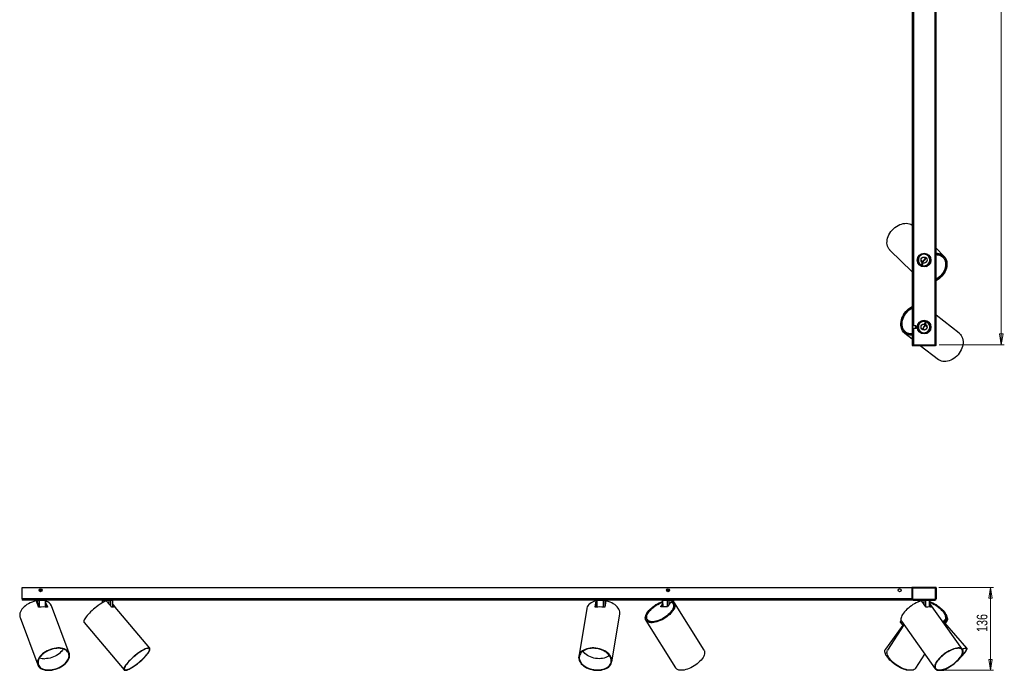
# Model space of a CAD drawing. Header units: millimetres. Extents: x 45 to 1165, y 364 to 791.
# Tile 2 of 4: x 466 to 789, y 364 to 577. Entities that reach past the tile are written whole.
import ezdxf

# ---------------------------------------------------------------- set-up
doc = ezdxf.new("R2010")
doc.units = ezdxf.units.MM
doc.header["$PDSIZE"] = -1
doc.styles.add('SLDTEXTSTYLE0', font='TXT', dxfattribs={"width": 0.75})
doc.dimstyles.new('SLDDIMSTYLE0', dxfattribs={"dimtxt": 3.5, "dimasz": 3.556, "dimexe": 0, "dimexo": 0.0625, "dimgap": 0.875, "dimtad": 1, "dimdec": 0, "dimlfac": 5, "dimrnd": 1e-09, "dimzin": 12, "dimdsep": 46, "dimtxsty": 'SLDTEXTSTYLE0', "dimblk1": 'CLOSED', "dimblk2": 'CLOSED', "dimsah": 1, "dimcen": 0.09, "dimadec": 0, "dimazin": 3, "dimtfac": 1, "dimtofl": 0, "dimtmove": 0, "dimatfit": 3, "dimldrblk": 'CLOSED', "dimfxl": 0, "dimfrac": 2, "dimtolj": 1, "dimtzin": 12, "dimarcsym": 0})
doc.dimstyles.new('SLDDIMSTYLE2', dxfattribs={"dimtxt": 3.5, "dimasz": 3.556, "dimexe": 0, "dimexo": 0.0625, "dimgap": 0.875, "dimtad": 1, "dimdec": 0, "dimlfac": 5, "dimrnd": 1e-09, "dimzin": 12, "dimdsep": 46, "dimtxsty": 'SLDTEXTSTYLE0', "dimblk1": 'CLOSED', "dimblk2": 'CLOSED', "dimsah": 1, "dimcen": 0.09, "dimadec": 0, "dimazin": 3, "dimtfac": 1, "dimtdec": 0, "dimtofl": 0, "dimtmove": 0, "dimatfit": 3, "dimldrblk": 'CLOSED', "dimfxl": 0, "dimfrac": 2, "dimtolj": 1, "dimtzin": 12, "dimarcsym": 0})

# ---------------------------------------------------------------- blocks, each defined once
blk = doc.blocks.new('_Closed')
at = {"color": 0, "linetype": 'ByBlock', "lineweight": -2}
for p, q in [((-1, 0.166667), (0, 0)), ((-1, 0.166667), (-1, -0.166667)), ((0, 0), (-1, -0.166667)), ((0, 0), (-1, 0))]:
    blk.add_line(p, q, dxfattribs=at)
blk = doc.blocks.new('_D')
at = {"color": 7, "linetype": 'Continuous', "lineweight": 0}
for p, q in [((768.04, 390.78), (785.96, 390.78)), ((784.96, 363.62), (784.96, 390.78)), ((768.62, 363.62), (785.96, 363.62))]:
    blk.add_line(p, q, dxfattribs=at)
at = {"color": 7, "linetype": 'Continuous', "lineweight": 18, "xscale": 3.556, "yscale": 3.556}
for p, rotation in [((784.96, 390.78), 90.0000000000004), ((784.96, 363.62), 270.0000000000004)]:
    blk.add_blockref('_Closed', p, dxfattribs=dict(at, rotation=rotation))
at = {"color": 7, "linetype": 'Continuous', "lineweight": 18, "insert": (780.44, 376.2), "char_height": 3.5, "attachment_point": 1, "rotation": 90, "style": 'SLDTEXTSTYLE0'}
blk.add_mtext('136', dxfattribs=at)
blk = doc.blocks.new('_D_3')
at = {"color": 7, "linetype": 'Continuous', "lineweight": 0}
for p, q in [((768.04, 770.23), (789.49, 770.23)), ((788.49, 770.23), (788.49, 470.48)), ((768.07, 470.48), (789.49, 470.48))]:
    blk.add_line(p, q, dxfattribs=at)
at = {"color": 7, "linetype": 'Continuous', "lineweight": 18, "xscale": 3.556, "yscale": 3.556}
for p, rotation in [((788.49, 770.23, 9.65), 90.0000000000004), ((788.49, 470.48, 9.65), 270.0000000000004)]:
    blk.add_blockref('_Closed', p, dxfattribs=dict(at, rotation=rotation))
at = {"color": 7, "linetype": 'Continuous', "lineweight": 18, "insert": (783.98, 613.67), "char_height": 3.5, "attachment_point": 1, "rotation": 90, "style": 'SLDTEXTSTYLE0'}
blk.add_mtext('1499', dxfattribs=at)

msp = doc.modelspace()

# ---------------------------------------------------------------- linework, layer by layer
at = {"color": 8, "linetype": 'Continuous', "lineweight": 25}
for p, q in [((766.68, 769.83), (766.68, 470.48)), ((759.63, 681.88), (759.63, 476.68)), ((759.63, 475.88), (759.63, 470.48)), ((471.36, 386.48), (471.36, 386.31)), ((472.3, 384.87), (472.29, 386.48)), ((472.69, 386.48), (472.7, 384.27)), ((474.72, 384.36), (474.75, 386.48)), ((493.57, 386.48), (493.57, 385.85)), ((495.68, 385.24), (495.68, 386.48)), ((496.07, 386.48), (496.06, 384.79)), ((496.84, 384.34), (496.86, 386.48)), ((655.51, 386.2), (655.5, 386.24)), ((655.75, 386.48), (655.77, 384.34)), ((657.96, 384.3), (657.97, 386.48)), ((658.32, 386.48), (658.31, 384.33)), ((658.74, 386.34), (658.74, 386.48)), ((677.32, 386.48), (677.35, 384.48)), ((678.95, 384.62), (678.95, 386.48)), ((679.37, 386.48), (679.37, 385.17)), ((680.94, 386.08), (680.94, 386.48)), ((759.23, 387.07), (759.13, 387.07)), ((761.39, 386.48), (761.39, 386.1)), ((763.17, 385.16), (763.17, 386.48)), ((763.59, 386.48), (763.59, 384.57)), ((764.95, 384.4), (764.98, 386.48)), ((475.34, 384.28), (475.39, 384.39)), ((497.49, 384.36), (497.52, 384.39)), ((655.19, 384.39), (655.21, 384.32)), ((676.76, 384.48), (676.76, 384.48)), ((765.61, 384.31), (765.68, 384.39))]:
    msp.add_line(p, q, dxfattribs=at)
at = {"color": 7, "linetype": 'Continuous', "lineweight": 25}
for p, q in [((766.92, 470.28), (766.92, 770.19)), ((767.08, 470.28), (767.08, 770.19)), ((759.23, 762.28), (759.23, 470.28)), ((759.39, 762.28), (759.39, 470.28)), ((751.96, 501.55), (759.23, 494.43)), ((769.69, 499.57), (767.08, 502.13)), ((760.96, 498.19), (760.91, 498.24)), ((761.05, 499.07), (761.17, 499.23)), ((762.16, 500.24), (762.32, 500.36)), ((762.58, 497.86), (762.29, 498.14)), ((763.15, 500.53), (763.2, 500.48)), ((763.27, 499.14), (763.56, 498.86)), ((764.71, 499.84), (764.75, 499.86)), ((764.82, 499.72), (764.86, 499.74)), ((764.96, 499.53), (765.01, 499.55)), ((765.32, 497.9), (765.37, 497.86)), ((765.36, 498.22), (765.4, 498.17)), ((768.93, 499.89), (768.76, 499.72)), ((769.34, 499.21), (769.15, 499.4)), ((769.22, 499.33), (769.43, 499.54)), ((761.6, 496.65), (761.63, 496.7)), ((761.72, 496.54), (761.75, 496.59)), ((761.91, 496.4), (761.94, 496.45)), ((762.54, 497.44), (762.17, 496.65)), ((762.53, 496.48), (762.9, 497.27)), ((762.9, 497.27), (762.54, 497.44)), ((763.3, 496.03), (763.25, 496.08)), ((763.62, 496.07), (763.57, 496.12)), ((763.84, 496.18), (763.76, 496.11)), ((763.89, 496.2), (763.82, 496.13)), ((765.32, 497.66), (765.24, 497.58)), ((765.33, 497.71), (765.26, 497.64)), ((762.19, 478.25), (762.26, 478.34)), ((762.24, 478.28), (762.31, 478.36)), ((762.45, 478.41), (762.5, 478.38)), ((762.76, 478.49), (762.81, 478.45)), ((774.65, 474.29), (767.08, 480.19)), ((760.43, 476.68), (759.39, 476.68)), ((759.39, 475.88), (760.43, 475.88)), ((760.83, 476.28), (760.43, 476.68)), ((760.43, 476.67), (760.43, 476.68)), ((760.43, 475.88), (760.43, 476.67)), ((760.43, 475.88), (760.83, 476.28)), ((760.96, 476.4), (760.91, 476.44)), ((760.96, 476.08), (760.91, 476.12)), ((760.93, 476.59), (760.99, 476.67)), ((760.94, 476.64), (761, 476.73)), ((763.14, 475.4), (762.82, 475.65)), ((763.57, 478.13), (763.29, 477.31)), ((763.29, 477.31), (763.67, 477.18)), ((763.67, 477.18), (763.95, 478)), ((763.68, 476.75), (764, 476.51)), ((764.18, 478.28), (764.16, 478.23)), ((764.38, 478.16), (764.37, 478.11)), ((764.51, 478.07), (764.5, 478.02)), ((765.34, 475.72), (765.23, 475.55)), ((765.33, 476.61), (765.39, 476.57)), ((756.81, 474.25), (759.23, 472.37)), ((757.25, 474.54), (757.07, 474.31)), ((757.12, 474.64), (757.33, 474.48)), ((757.6, 474.02), (757.75, 474.21)), ((761.5, 474.82), (761.46, 474.8)), ((761.67, 474.65), (761.63, 474.63)), ((761.79, 474.55), (761.75, 474.52)), ((763.42, 474.04), (763.36, 474.09)), ((764.36, 474.44), (764.23, 474.3)), ((759.23, 470.28), (759.39, 470.28)), ((759.39, 470.48), (766.92, 470.48)), ((759.39, 470.28), (766.92, 470.28)), ((761.91, 470.28), (767.89, 465.61)), ((767.08, 470.28), (766.92, 470.28)), ((467.13, 390.78), (759.13, 390.78)), ((467.13, 387.07), (467.13, 390.78)), ((473.04, 390.1), (472.9, 389.92)), ((472.98, 389.7), (472.9, 389.92)), ((472.98, 389.7), (473.21, 389.67)), ((473.04, 390.1), (473.27, 390.06)), ((473.21, 389.67), (473.36, 389.85)), ((473.27, 390.06), (473.36, 389.85)), ((679.04, 390.1), (678.9, 389.92)), ((678.98, 389.7), (678.9, 389.92)), ((678.98, 389.7), (679.21, 389.67)), ((679.04, 390.1), (679.27, 390.06)), ((679.21, 389.67), (679.36, 389.85)), ((679.27, 390.06), (679.36, 389.85)), ((759.13, 390.78), (759.13, 387.07)), ((759.23, 390.78), (759.13, 390.78)), ((759.23, 390.78), (759.39, 390.78)), ((759.23, 390.78), (759.23, 387.07)), ((759.39, 390.78), (759.39, 387.07)), ((766.92, 390.78), (759.39, 390.78)), ((759.39, 390.67), (767.07, 390.67)), ((759.39, 387.03), (759.39, 390.67)), ((766.92, 387.07), (766.92, 390.78)), ((767.08, 390.78), (766.92, 390.78)), ((767.07, 390.67), (767.07, 387.03)), ((767.08, 387.07), (767.08, 390.78)), ((467.13, 387.07), (467.13, 386.67)), ((759.13, 387.07), (467.13, 387.07)), ((759.63, 386.67), (467.13, 386.67)), ((471.33, 386.48), (471.33, 386.3)), ((472.29, 386.48), (471.36, 386.48)), ((472.48, 384.39), (471.79, 386.24)), ((474.75, 386.48), (472.69, 386.48)), ((474.9, 384.34), (474.92, 386.48)), ((474.91, 385.67), (475.39, 384.39)), ((474.91, 385.37), (475.32, 384.27)), ((482.55, 369.19), (476.72, 384.79)), ((493.37, 386.48), (493.38, 385.74)), ((495.68, 386.48), (493.57, 386.48)), ((496.4, 384.39), (494.83, 386.24)), ((496.86, 386.48), (496.07, 386.48)), ((496.86, 384.34), (496.88, 386.48)), ((496.86, 384.85), (497.25, 384.4)), ((496.87, 385.16), (497.52, 384.39)), ((655.19, 384.39), (655.5, 386.24)), ((655.23, 384.3), (655.51, 386)), ((655.52, 385.74), (655.47, 385.72)), ((655.51, 386.24), (655.5, 386.28)), ((655.51, 386.48), (655.53, 384.31)), ((657.97, 386.48), (655.75, 386.48)), ((658.74, 386.48), (658.32, 386.48)), ((658.65, 386.24), (658.34, 384.39)), ((658.75, 386.34), (658.75, 386.48)), ((676.73, 384.54), (677.25, 385.22)), ((677.09, 384.48), (677.25, 384.69)), ((677.23, 386.48), (677.25, 384.48)), ((678.95, 386.48), (677.32, 386.48)), ((680.06, 386.06), (678.89, 384.54)), ((680.94, 386.48), (679.37, 386.48)), ((680.45, 386.35), (680.34, 386.21)), ((680.62, 385.71), (680.37, 386.1)), ((680.49, 386.35), (680.39, 386.21)), ((680.95, 385.22), (680.76, 385.52)), ((681.02, 386), (681.02, 386.48)), ((681.21, 384.76), (681.05, 385.01)), ((690.93, 370.18), (681.19, 385.78)), ((759.13, 387.07), (759.13, 387.07)), ((759.24, 386.99), (759.13, 387.07)), ((759.23, 387.07), (759.39, 387.07)), ((766.87, 386.83), (759.59, 386.83)), ((759.63, 386.67), (759.63, 386.83)), ((759.63, 386.83), (766.68, 386.83)), ((759.63, 386.67), (766.68, 386.67)), ((761.26, 386.48), (761.26, 386.05)), ((761.27, 386.48), (761.28, 386.05)), ((763.17, 386.48), (761.39, 386.48)), ((763.72, 384.39), (762.4, 386.24)), ((764.98, 386.48), (763.59, 386.48)), ((765.02, 384.4), (765.04, 386.48)), ((765.02, 385), (765.49, 384.34)), ((775.76, 370.45), (765.03, 385.55)), ((765.03, 385.31), (765.68, 384.39)), ((765.04, 385.54), (765.05, 386.48)), ((766.68, 386.67), (766.68, 386.83)), ((767.08, 387.07), (766.92, 387.07)), ((767.04, 386.84), (767.01, 386.84)), ((767.04, 386.88), (767.04, 386.84)), ((508.97, 370.81), (497.62, 384.28)), ((652.4, 383.78), (649.8, 368.17)), ((660.65, 366.36), (663.25, 381.97)), ((676.73, 384.54), (676.76, 384.48)), ((678.77, 384.48), (676.75, 384.48)), ((466.42, 380.95), (472.24, 365.34)), ((487.4, 379.33), (500.56, 363.72)), ((671.85, 379.96), (681.6, 364.35)), ((672.28, 380.22), (672.46, 379.93)), ((756.15, 378.38), (750.45, 370.48)), ((756.52, 378.54), (751.18, 370.24)), ((755.38, 379.27), (756.3, 378.21)), ((755.71, 379.69), (766.79, 364.08)), ((769.79, 378.85), (770.47, 379.9)), ((769.86, 379.87), (770.05, 380.17)), ((777.22, 370.87), (770.01, 379.19)), ((770.16, 379.01), (770.63, 379.65)), ((760.43, 364.29), (763.38, 368.88)), ((768.89, 363.68), (768.9, 363.66)), ((769.14, 363.74), (769.27, 363.72))]:
    msp.add_line(p, q, dxfattribs=at)
at = {"color": 7, "linetype": 'Continuous', "lineweight": 25, "flags": 128}
for points in [[(751.96, 501.55), (751.87, 501.64), (751.58, 502), (751.34, 502.41), (751.16, 502.86), (751.04, 503.34), (750.98, 503.86), (750.99, 504.39), (751.05, 504.93), (751.18, 505.49), (751.37, 506.04), (751.62, 506.59), (751.92, 507.12), (752.28, 507.63), (752.67, 508.11), (753.11, 508.56), (753.59, 508.97), (754.09, 509.33), (754.62, 509.65), (755.16, 509.9), (755.71, 510.11), (756.26, 510.25), (756.81, 510.32), (757.34, 510.34), (757.85, 510.29), (758.34, 510.18), (758.79, 510.01), (759.2, 509.78), (759.23, 509.76)], [(762.29, 498.14), (762.22, 498.19), (762.16, 498.19)], [(762.53, 497.49), (762.6, 497.58), (762.63, 497.69), (762.62, 497.78), (762.58, 497.86), (762.5, 497.9), (762.41, 497.91), (762.3, 497.87), (762.26, 497.84)], [(762.63, 497.74), (762.94, 497.95), (763.23, 498.21)], [(763.22, 499.27), (763.23, 499.22), (763.27, 499.14)], [(763.23, 498.21), (763.48, 498.5), (763.68, 498.81)], [(767.08, 500.5), (767.6, 500.49), (768.1, 500.41), (768.58, 500.27), (769.01, 500.07), (769.41, 499.81), (769.76, 499.5), (770.06, 499.14), (770.3, 498.73), (770.48, 498.28), (770.61, 497.8), (770.67, 497.28), (770.66, 496.75), (770.6, 496.2), (770.47, 495.65), (770.28, 495.09), (770.03, 494.54), (769.73, 494.01), (769.38, 493.5), (768.98, 493.01), (768.53, 492.56), (768.06, 492.15), (767.55, 491.79), (767.08, 491.51)], [(767.08, 500.32), (767.13, 500.33), (767.64, 500.3), (768.13, 500.21), (768.58, 500.06), (769, 499.85), (769.38, 499.59), (769.71, 499.27), (769.98, 498.9), (770.2, 498.48), (770.36, 498.03), (770.46, 497.55), (770.5, 497.04), (770.47, 496.51), (770.38, 495.97), (770.23, 495.42), (770.02, 494.88), (769.75, 494.35), (769.43, 493.83), (769.07, 493.34), (768.65, 492.89), (768.2, 492.47), (767.72, 492.09), (767.21, 491.76), (767.08, 491.68)], [(767.08, 500.06), (767.47, 500.04), (767.95, 499.97), (768.4, 499.82), (768.81, 499.62), (769.18, 499.36), (769.5, 499.05), (769.77, 498.68), (769.97, 498.27), (770.12, 497.83), (770.21, 497.35), (770.23, 496.85), (770.19, 496.33), (770.09, 495.79), (769.92, 495.26), (769.7, 494.73), (769.41, 494.22), (769.08, 493.73), (768.7, 493.26), (768.28, 492.83), (767.82, 492.44), (767.33, 492.1), (767.08, 491.95)], [(759.23, 473.59), (758.99, 473.58), (758.48, 473.6), (758, 473.68), (757.54, 473.83), (757.12, 474.04), (756.73, 474.31), (756.4, 474.64), (756.11, 475.02), (755.88, 475.44), (755.7, 475.91), (755.58, 476.41), (755.52, 476.94), (755.53, 477.49), (755.59, 478.06), (755.72, 478.63), (755.9, 479.21), (756.14, 479.77), (756.44, 480.32), (756.78, 480.85), (757.17, 481.35), (757.59, 481.81), (758.05, 482.22), (758.54, 482.6), (759.05, 482.91), (759.23, 483.01)], [(759.23, 473.77), (758.93, 473.76), (758.44, 473.79), (757.97, 473.89), (757.53, 474.05), (757.12, 474.27), (756.76, 474.55), (756.44, 474.89), (756.18, 475.27), (755.97, 475.7), (755.82, 476.17), (755.72, 476.68), (755.69, 477.21), (755.72, 477.75), (755.8, 478.31), (755.95, 478.87), (756.16, 479.43), (756.42, 479.98), (756.73, 480.51), (757.08, 481.01), (757.48, 481.48), (757.92, 481.91), (758.39, 482.29), (758.88, 482.63), (759.23, 482.83)], [(759.23, 474.04), (759.07, 474.03), (758.58, 474.06), (758.12, 474.15), (757.69, 474.3), (757.29, 474.52), (756.94, 474.79), (756.64, 475.12), (756.38, 475.51), (756.18, 475.93), (756.04, 476.4), (755.96, 476.9), (755.94, 477.42), (755.99, 477.96), (756.09, 478.51), (756.26, 479.05), (756.48, 479.6), (756.75, 480.12), (757.08, 480.63), (757.45, 481.11), (757.86, 481.55), (758.31, 481.94), (758.78, 482.29), (759.23, 482.56)], [(763.08, 476.34), (762.86, 476.02), (762.7, 475.69)], [(763.62, 476.87), (763.33, 476.63), (763.08, 476.34)], [(763.21, 475.28), (763.19, 475.33), (763.14, 475.4)], [(763.69, 477.12), (763.63, 477.03), (763.61, 476.92), (763.63, 476.82), (763.68, 476.75), (763.76, 476.72), (763.86, 476.73), (763.96, 476.77), (764, 476.81)], [(764, 476.51), (764.08, 476.47), (764.14, 476.47)], [(774.65, 474.29), (774.74, 474.21), (775.08, 473.89), (775.36, 473.51), (775.59, 473.08), (775.77, 472.61), (775.88, 472.11), (775.94, 471.58), (775.93, 471.03), (775.87, 470.47), (775.74, 469.9), (775.56, 469.32), (775.32, 468.76), (775.03, 468.21), (774.68, 467.69), (774.3, 467.19), (773.87, 466.73), (773.41, 466.32), (772.93, 465.95), (772.42, 465.63), (771.89, 465.37), (771.36, 465.17), (770.83, 465.03), (770.3, 464.95), (769.79, 464.94), (769.29, 465), (768.82, 465.12), (768.39, 465.3), (767.99, 465.54), (767.89, 465.61)], [(471.53, 386.35), (470.93, 386.19), (470.33, 385.98), (469.75, 385.74), (469.2, 385.46), (468.67, 385.14), (468.19, 384.79), (467.74, 384.42), (467.35, 384.03), (467.02, 383.62), (466.74, 383.21), (466.52, 382.79), (466.38, 382.37), (466.3, 381.95), (466.29, 381.55), (466.35, 381.17), (466.42, 380.95)], [(472.77, 386.67), (472.76, 386.67), (472.74, 386.66), (472.73, 386.64), (472.72, 386.62), (472.71, 386.59), (472.7, 386.55), (472.69, 386.51), (472.69, 386.48)], [(474.83, 386.67), (474.81, 386.67), (474.8, 386.66), (474.79, 386.64), (474.77, 386.62), (474.76, 386.59), (474.75, 386.55), (474.75, 386.51), (474.75, 386.48)], [(494.59, 386.35), (494.22, 386.19), (493.81, 385.98), (493.38, 385.74), (492.92, 385.46), (492.44, 385.14), (491.96, 384.79), (491.47, 384.42), (490.98, 384.03), (490.5, 383.62), (490.03, 383.21), (489.58, 382.79), (489.17, 382.37), (488.78, 381.95), (488.43, 381.55), (488.12, 381.17), (487.86, 380.8), (487.64, 380.47), (487.48, 380.17), (487.38, 379.9), (487.32, 379.67), (487.33, 379.48), (487.39, 379.34), (487.4, 379.33)], [(493.57, 386.48), (493.57, 386.51), (493.56, 386.55), (493.56, 386.59), (493.55, 386.62), (493.54, 386.64), (493.52, 386.66), (493.51, 386.67), (493.5, 386.67)], [(495.68, 386.48), (495.68, 386.51), (495.68, 386.55), (495.67, 386.59), (495.66, 386.62), (495.65, 386.64), (495.64, 386.66), (495.63, 386.67), (495.61, 386.67)], [(655.34, 386.35), (654.8, 386.19), (654.3, 385.98), (653.85, 385.74), (653.45, 385.46), (653.1, 385.14), (652.82, 384.79), (652.6, 384.42), (652.45, 384.03), (652.4, 383.78)], [(663.25, 381.97), (663.28, 382.37), (663.24, 382.79), (663.14, 383.21), (662.96, 383.62), (662.71, 384.03), (662.41, 384.42), (662.04, 384.79), (661.61, 385.14), (661.14, 385.46), (660.62, 385.74), (660.07, 385.98), (659.48, 386.19), (658.88, 386.35)], [(680.49, 386.35), (680.79, 386.19), (681.03, 385.98), (681.21, 385.74), (681.33, 385.46), (681.39, 385.14), (681.38, 384.79), (681.31, 384.42), (681.18, 384.03), (680.98, 383.62), (680.73, 383.21), (680.42, 382.79), (680.06, 382.37), (679.65, 381.95), (679.2, 381.55), (678.72, 381.17), (678.21, 380.8), (677.68, 380.47), (677.13, 380.17), (676.57, 379.9), (676.01, 379.67), (675.46, 379.48), (674.92, 379.34), (674.41, 379.25), (673.92, 379.2), (673.47, 379.2), (673.05, 379.25), (672.68, 379.34), (672.36, 379.48), (672.1, 379.67), (671.9, 379.9), (671.75, 380.17), (671.67, 380.47), (671.65, 380.8), (671.69, 381.17), (671.8, 381.55), (671.97, 381.95), (672.2, 382.37), (672.49, 382.79), (672.83, 383.21), (673.22, 383.62), (673.65, 384.03), (674.12, 384.42), (674.62, 384.79), (675.15, 385.14), (675.69, 385.46), (676.24, 385.74), (676.8, 385.98), (677.23, 386.15)], [(680.39, 386.21), (680.67, 386.04), (680.9, 385.84), (681.06, 385.59), (681.17, 385.31), (681.21, 385), (681.19, 384.65), (681.11, 384.28), (680.97, 383.89), (680.76, 383.49), (680.5, 383.08), (680.18, 382.67), (679.81, 382.26), (679.4, 381.86), (678.95, 381.47), (678.47, 381.1), (677.96, 380.76), (677.43, 380.44), (676.89, 380.16), (676.34, 379.91), (675.8, 379.7), (675.26, 379.54), (674.75, 379.42), (674.25, 379.35), (673.79, 379.33), (673.37, 379.35), (672.98, 379.42), (672.65, 379.54), (672.37, 379.7), (672.14, 379.91), (671.97, 380.16), (671.87, 380.44), (671.83, 380.76), (671.85, 381.1), (671.93, 381.47), (672.08, 381.86), (672.29, 382.26), (672.55, 382.67), (672.87, 383.08), (673.24, 383.49), (673.65, 383.89), (674.1, 384.28), (674.59, 384.65), (675.1, 385), (675.63, 385.31), (676.17, 385.59), (676.71, 385.84), (677.24, 386.04)], [(680.06, 386.06), (680.35, 385.92), (680.59, 385.73), (680.77, 385.5), (680.89, 385.23), (680.95, 384.93), (680.94, 384.6), (680.86, 384.24), (680.73, 383.86), (680.53, 383.47), (680.27, 383.07), (679.96, 382.67), (679.6, 382.26), (679.19, 381.87), (678.75, 381.5), (678.27, 381.14), (677.77, 380.81), (677.24, 380.5), (676.71, 380.24), (676.18, 380.01), (675.65, 379.82), (675.13, 379.68), (674.64, 379.58), (674.17, 379.53), (673.73, 379.53), (673.34, 379.58), (672.99, 379.68), (672.69, 379.82), (672.45, 380.01), (672.27, 380.24), (672.15, 380.5), (672.1, 380.81), (672.1, 381.14), (672.18, 381.5), (672.31, 381.87), (672.51, 382.26), (672.76, 382.67), (673.07, 383.07), (673.43, 383.47), (673.84, 383.86), (674.28, 384.24), (674.76, 384.6), (675.26, 384.93), (675.78, 385.23), (676.32, 385.5), (676.85, 385.73), (677.24, 385.87)], [(762.13, 386.35), (761.63, 386.19), (761.11, 385.98), (760.58, 385.74), (760.05, 385.46), (759.51, 385.14), (758.99, 384.79), (758.48, 384.42), (758, 384.03), (757.54, 383.62), (757.12, 383.21), (756.73, 382.79), (756.4, 382.37), (756.11, 381.95), (755.88, 381.55), (755.7, 381.17), (755.58, 380.8), (755.52, 380.47), (755.53, 380.17), (755.59, 379.9), (755.71, 379.69)], [(761.39, 386.48), (761.38, 386.51), (761.38, 386.55), (761.36, 386.59), (761.35, 386.62), (761.33, 386.64), (761.31, 386.66), (761.29, 386.67), (761.26, 386.67)], [(763.17, 386.48), (763.17, 386.51), (763.16, 386.55), (763.15, 386.59), (763.13, 386.62), (763.11, 386.64), (763.09, 386.66), (763.07, 386.67), (763.05, 386.67)], [(765.05, 386.13), (765.43, 385.98), (765.98, 385.74), (766.53, 385.46), (767.07, 385.14), (767.6, 384.79), (768.1, 384.42), (768.58, 384.03), (769.01, 383.62), (769.41, 383.21), (769.76, 382.79), (770.06, 382.37), (770.3, 381.95), (770.48, 381.55), (770.61, 381.17), (770.67, 380.8), (770.66, 380.47), (770.6, 380.17), (770.47, 379.9), (770.28, 379.67), (770.03, 379.48), (769.73, 379.34), (769.49, 379.27)], [(765.05, 386.02), (765.52, 385.84), (766.06, 385.59), (766.6, 385.31), (767.13, 385), (767.64, 384.65), (768.13, 384.28), (768.58, 383.89), (769, 383.49), (769.38, 383.08), (769.71, 382.67), (769.98, 382.26), (770.2, 381.86), (770.36, 381.47), (770.46, 381.1), (770.5, 380.76), (770.47, 380.44), (770.38, 380.16), (770.23, 379.91), (770.02, 379.7), (769.75, 379.54), (769.43, 379.42), (769.39, 379.41)], [(765.05, 385.86), (765.39, 385.73), (765.92, 385.5), (766.45, 385.23), (766.97, 384.93), (767.47, 384.6), (767.95, 384.24), (768.4, 383.86), (768.81, 383.47), (769.18, 383.07), (769.5, 382.67), (769.77, 382.26), (769.97, 381.87), (770.12, 381.5), (770.21, 381.14), (770.23, 380.81), (770.19, 380.5), (770.09, 380.24), (769.92, 380.01), (769.7, 379.82), (769.41, 379.68), (769.24, 379.62)], [(497.62, 384.28), (497.55, 384.33), (497.47, 384.37), (497.37, 384.39), (497.25, 384.4), (497.12, 384.39), (496.97, 384.37), (496.81, 384.33), (496.63, 384.28)], [(676.75, 384.48), (676.73, 384.48), (676.72, 384.48), (676.72, 384.49), (676.71, 384.5), (676.71, 384.51), (676.71, 384.52), (676.72, 384.53), (676.73, 384.54)], [(755.55, 380.03), (755.48, 379.9), (755.38, 379.67), (755.33, 379.48), (755.34, 379.34), (755.38, 379.27)], [(770.61, 381.15), (770.73, 380.8), (770.8, 380.47), (770.81, 380.17), (770.75, 379.9), (770.64, 379.67), (770.47, 379.48), (770.24, 379.34), (770.07, 379.27)], [(475.7, 363.59), (476.28, 363.61), (476.88, 363.68), (477.48, 363.8), (478.08, 363.96), (478.67, 364.17), (479.25, 364.42), (479.8, 364.7), (480.32, 365.02), (480.8, 365.37), (481.24, 365.74), (481.63, 366.13), (481.96, 366.54), (482.24, 366.95), (482.44, 367.37), (482.59, 367.79), (482.66, 368.2), (482.67, 368.6), (482.61, 368.98), (482.48, 369.34), (482.29, 369.68), (482.03, 369.98), (481.71, 370.24), (481.33, 370.47), (480.9, 370.66), (480.43, 370.8), (479.92, 370.89), (479.37, 370.94), (478.8, 370.94), (478.21, 370.89), (477.61, 370.8), (477.01, 370.66), (476.41, 370.47), (475.82, 370.24), (475.26, 369.98), (474.72, 369.68), (474.22, 369.34), (473.76, 368.98), (473.34, 368.6), (472.98, 368.2), (472.68, 367.79), (472.44, 367.37), (472.26, 366.95), (472.15, 366.54), (472.11, 366.13), (472.14, 365.74), (472.23, 365.37), (472.39, 365.02), (472.62, 364.7), (472.91, 364.42), (473.26, 364.17), (473.66, 363.96), (474.12, 363.8), (474.61, 363.68), (475.14, 363.61), (475.7, 363.59)], [(475.76, 363.72), (476.33, 363.74), (476.92, 363.82), (477.51, 363.93), (478.1, 364.1), (478.68, 364.3), (479.24, 364.55), (479.78, 364.83), (480.29, 365.15), (480.75, 365.49), (481.18, 365.86), (481.55, 366.25), (481.86, 366.65), (482.11, 367.06), (482.3, 367.47), (482.43, 367.88), (482.48, 368.28), (482.47, 368.67), (482.39, 369.04), (482.24, 369.38), (482.02, 369.7), (481.74, 369.98), (481.41, 370.23), (481.02, 370.44), (480.58, 370.6), (480.09, 370.72), (479.57, 370.79), (479.03, 370.81), (478.45, 370.79), (477.87, 370.72), (477.28, 370.6), (476.69, 370.44), (476.11, 370.23), (475.54, 369.98), (475.01, 369.7), (474.5, 369.38), (474.03, 369.04), (473.61, 368.67), (473.24, 368.28), (472.93, 367.88), (472.67, 367.47), (472.48, 367.06), (472.36, 366.65), (472.3, 366.25), (472.32, 365.86), (472.4, 365.49), (472.55, 365.15), (472.76, 364.83), (473.04, 364.55), (473.38, 364.3), (473.77, 364.1), (474.21, 363.93), (474.69, 363.82), (475.21, 363.74), (475.76, 363.72)], [(480.57, 370.6), (480.37, 370.25), (480.08, 369.86), (479.73, 369.49), (479.34, 369.13), (478.89, 368.79), (478.41, 368.49), (477.9, 368.21), (477.36, 367.97), (476.8, 367.77), (476.24, 367.61), (475.67, 367.49), (475.1, 367.42), (474.55, 367.4)], [(500.94, 363.59), (501.18, 363.61), (501.47, 363.68), (501.81, 363.8), (502.18, 363.96), (502.59, 364.17), (503.02, 364.42), (503.48, 364.7), (503.96, 365.02), (504.44, 365.37), (504.93, 365.74), (505.42, 366.13), (505.9, 366.54), (506.36, 366.95), (506.8, 367.37), (507.22, 367.79), (507.6, 368.2), (507.95, 368.6), (508.26, 368.98), (508.52, 369.34), (508.73, 369.68), (508.89, 369.98), (508.99, 370.24), (509.04, 370.47), (509.04, 370.66), (508.98, 370.8), (508.86, 370.89), (508.69, 370.94), (508.47, 370.94), (508.2, 370.89), (507.89, 370.8), (507.53, 370.66), (507.14, 370.47), (506.72, 370.24), (506.27, 369.98), (505.81, 369.68), (505.33, 369.34), (504.84, 368.98), (504.35, 368.6), (503.87, 368.2), (503.39, 367.79), (502.94, 367.37), (502.51, 366.95), (502.11, 366.54), (501.74, 366.13), (501.41, 365.74), (501.13, 365.37), (500.89, 365.02), (500.71, 364.7), (500.58, 364.42), (500.5, 364.17), (500.48, 363.96), (500.51, 363.8), (500.6, 363.68), (500.74, 363.61), (500.94, 363.59)], [(501.08, 363.72), (501.32, 363.74), (501.6, 363.82), (501.93, 363.93), (502.3, 364.1), (502.71, 364.3), (503.14, 364.55), (503.59, 364.83), (504.05, 365.15), (504.53, 365.49), (505.01, 365.86), (505.49, 366.25), (505.96, 366.65), (506.41, 367.06), (506.84, 367.47), (507.24, 367.88), (507.6, 368.28), (507.93, 368.67), (508.22, 369.04), (508.46, 369.38), (508.65, 369.7), (508.78, 369.98), (508.87, 370.23), (508.89, 370.44), (508.86, 370.6), (508.78, 370.72), (508.64, 370.79), (508.45, 370.81), (508.21, 370.79), (507.92, 370.72), (507.59, 370.6), (507.22, 370.44), (506.82, 370.23), (506.39, 369.98), (505.94, 369.7), (505.47, 369.38), (504.99, 369.04), (504.51, 368.67), (504.04, 368.28), (503.57, 367.88), (503.12, 367.47), (502.69, 367.06), (502.29, 366.65), (501.92, 366.25), (501.59, 365.86), (501.31, 365.49), (501.07, 365.15), (500.88, 364.83), (500.74, 364.55), (500.66, 364.3), (500.63, 364.1), (500.66, 363.93), (500.74, 363.82), (500.88, 363.74), (501.08, 363.72)], [(655.98, 363.59), (656.59, 363.61), (657.18, 363.68), (657.75, 363.8), (658.29, 363.96), (658.78, 364.17), (659.23, 364.42), (659.63, 364.7), (659.97, 365.02), (660.24, 365.37), (660.45, 365.74), (660.6, 366.13), (660.67, 366.54), (660.67, 366.95), (660.61, 367.37), (660.47, 367.79), (660.26, 368.2), (659.99, 368.6), (659.65, 368.98), (659.26, 369.34), (658.81, 369.68), (658.32, 369.98), (657.79, 370.24), (657.22, 370.47), (656.63, 370.66), (656.02, 370.8), (655.4, 370.89), (654.78, 370.94), (654.16, 370.94), (653.56, 370.89), (652.98, 370.8), (652.42, 370.66), (651.91, 370.47), (651.44, 370.24), (651.01, 369.98), (650.64, 369.68), (650.34, 369.34), (650.09, 368.98), (649.91, 368.6), (649.8, 368.2), (649.77, 367.79), (649.8, 367.37), (649.9, 366.95), (650.08, 366.54), (650.32, 366.13), (650.62, 365.74), (650.99, 365.37), (651.41, 365.02), (651.87, 364.7), (652.39, 364.42), (652.94, 364.17), (653.52, 363.96), (654.12, 363.8), (654.74, 363.68), (655.36, 363.61), (655.98, 363.59)], [(655.95, 363.72), (656.55, 363.74), (657.13, 363.82), (657.69, 363.93), (658.21, 364.1), (658.69, 364.3), (659.13, 364.55), (659.51, 364.83), (659.84, 365.15), (660.1, 365.49), (660.29, 365.86), (660.42, 366.25), (660.48, 366.65), (660.47, 367.06), (660.38, 367.47), (660.23, 367.88), (660, 368.28), (659.72, 368.67), (659.37, 369.04), (658.97, 369.38), (658.51, 369.7), (658.01, 369.98), (657.48, 370.23), (656.91, 370.44), (656.32, 370.6), (655.72, 370.72), (655.11, 370.79), (654.5, 370.81), (653.9, 370.79), (653.31, 370.72), (652.76, 370.6), (652.24, 370.44), (651.75, 370.23), (651.32, 369.98), (650.94, 369.7), (650.61, 369.38), (650.35, 369.04), (650.15, 368.67), (650.03, 368.28), (649.97, 367.88), (649.98, 367.47), (650.07, 367.06), (650.22, 366.65), (650.44, 366.25), (650.73, 365.86), (651.08, 365.49), (651.48, 365.15), (651.94, 364.83), (652.43, 364.55), (652.97, 364.3), (653.54, 364.1), (654.13, 363.93), (654.73, 363.82), (655.34, 363.74), (655.95, 363.72)], [(656.49, 367.4), (655.9, 367.42), (655.32, 367.49), (654.74, 367.61), (654.17, 367.77), (653.63, 367.97), (653.12, 368.21), (652.64, 368.49), (652.21, 368.79), (651.83, 369.13), (651.51, 369.49), (651.24, 369.86), (651.21, 369.91)], [(659.88, 368.47), (659.53, 368.21), (659.12, 367.97), (658.66, 367.77), (658.16, 367.61), (657.63, 367.49), (657.07, 367.42), (656.49, 367.4)], [(690.93, 370.18), (691.03, 369.98), (691.11, 369.68), (691.13, 369.34), (691.09, 368.98), (690.98, 368.6), (690.82, 368.2), (690.59, 367.79), (690.3, 367.37), (689.97, 366.95), (689.58, 366.54), (689.16, 366.13), (688.69, 365.74), (688.19, 365.37), (687.67, 365.02), (687.13, 364.7), (686.58, 364.42), (686.02, 364.17), (685.47, 363.96), (684.92, 363.8), (684.4, 363.68), (683.9, 363.61), (683.43, 363.59)], [(758.42, 363.6), (758.18, 363.59), (757.79, 363.61), (757.35, 363.68), (756.89, 363.8), (756.4, 363.96), (755.88, 364.17), (755.36, 364.42), (754.83, 364.7), (754.3, 365.02), (753.78, 365.37), (753.28, 365.74), (752.79, 366.13), (752.33, 366.54), (751.91, 366.95), (751.53, 367.37), (751.19, 367.79), (750.89, 368.2), (750.65, 368.6), (750.47, 368.98), (750.34, 369.34), (750.28, 369.68), (750.27, 369.98), (750.32, 370.24), (750.44, 370.47), (750.45, 370.48)], [(758.73, 363.59), (758.27, 363.61), (757.78, 363.68), (757.26, 363.8), (756.73, 363.96), (756.18, 364.17), (755.63, 364.42), (755.08, 364.7), (754.54, 365.02), (754.02, 365.37), (753.52, 365.74), (753.05, 366.13), (752.61, 366.54), (752.22, 366.95), (751.87, 367.37), (751.58, 367.79), (751.34, 368.2), (751.16, 368.6), (751.04, 368.98), (750.98, 369.34), (750.99, 369.68), (751.05, 369.98), (751.18, 370.24)], [(768.05, 363.59), (768.46, 363.61), (768.9, 363.68), (769.37, 363.8), (769.87, 363.96), (770.39, 364.17), (770.92, 364.42), (771.45, 364.7), (771.98, 365.02), (772.5, 365.37), (773.01, 365.74), (773.49, 366.13), (773.95, 366.54), (774.37, 366.95), (774.74, 367.37), (775.08, 367.79), (775.36, 368.2), (775.59, 368.6), (775.77, 368.98), (775.88, 369.34), (775.94, 369.68), (775.93, 369.98), (775.87, 370.24), (775.74, 370.47), (775.56, 370.66), (775.32, 370.8), (775.03, 370.89), (774.68, 370.94), (774.3, 370.94), (773.87, 370.89), (773.41, 370.8), (772.93, 370.66), (772.42, 370.47), (771.89, 370.24), (771.36, 369.98), (770.83, 369.68), (770.3, 369.34), (769.79, 368.98), (769.29, 368.6), (768.82, 368.2), (768.39, 367.79), (767.99, 367.37), (767.63, 366.95), (767.32, 366.54), (767.06, 366.13), (766.86, 365.74), (766.71, 365.37), (766.63, 365.02), (766.6, 364.7), (766.64, 364.42), (766.73, 364.17), (766.89, 363.96), (767.1, 363.8), (767.37, 363.68), (767.69, 363.61), (768.05, 363.59)], [(768.17, 363.72), (768.57, 363.74), (769, 363.82), (769.47, 363.93), (769.96, 364.1), (770.47, 364.3), (770.99, 364.55), (771.51, 364.83), (772.03, 365.15), (772.54, 365.49), (773.03, 365.86), (773.5, 366.25), (773.94, 366.65), (774.35, 367.06), (774.71, 367.47), (775.02, 367.88), (775.29, 368.28), (775.5, 368.67), (775.65, 369.04), (775.74, 369.38), (775.77, 369.7), (775.75, 369.98), (775.66, 370.23), (775.51, 370.44), (775.31, 370.6), (775.05, 370.72), (774.74, 370.79), (774.38, 370.81), (773.98, 370.79), (773.54, 370.72), (773.08, 370.6), (772.59, 370.44), (772.08, 370.23), (771.56, 369.98), (771.04, 369.7), (770.51, 369.38), (770, 369.04), (769.51, 368.67), (769.04, 368.28), (768.6, 367.88), (768.2, 367.47), (767.84, 367.06), (767.53, 366.65), (767.26, 366.25), (767.05, 365.86), (766.9, 365.49), (766.8, 365.15), (766.77, 364.83), (766.8, 364.55), (766.89, 364.3), (767.03, 364.1), (767.24, 363.93), (767.5, 363.82), (767.81, 363.74), (768.17, 363.72)], [(775.02, 367.71), (775.1, 367.79), (775.51, 368.2), (775.88, 368.6), (776.22, 368.98), (776.51, 369.34), (776.77, 369.68), (776.97, 369.98), (777.12, 370.24), (777.22, 370.47), (777.27, 370.66), (777.26, 370.8), (777.19, 370.89), (777.07, 370.94), (776.9, 370.94), (776.68, 370.89), (776.41, 370.8), (776.1, 370.66), (775.75, 370.47), (775.75, 370.47)], [(775.17, 367.92), (775.53, 368.28), (775.88, 368.67), (776.2, 369.04), (776.48, 369.38), (776.71, 369.7), (776.89, 369.98), (777.02, 370.23), (777.09, 370.44), (777.12, 370.6), (777.08, 370.72), (776.99, 370.79), (776.85, 370.81), (776.66, 370.79), (776.42, 370.72), (776.13, 370.6), (775.8, 370.44), (775.78, 370.42)], [(683.43, 363.59), (682.99, 363.61), (682.6, 363.68), (682.26, 363.8), (681.97, 363.96), (681.73, 364.17), (681.6, 364.35)], [(760.43, 364.29), (760.34, 364.17), (760.13, 363.96), (759.85, 363.8), (759.52, 363.68), (759.15, 363.61), (758.73, 363.59)], [(768.89, 363.68), (768.98, 363.61), (769.13, 363.59)], [(769.13, 363.59), (769.32, 363.61), (769.57, 363.68), (769.86, 363.8), (770.19, 363.96), (770.56, 364.17), (770.96, 364.42), (771.12, 364.52)]]:
    msp.add_lwpolyline(points, dxfattribs=at)
at = {"color": 7, "linetype": 'Continuous', "lineweight": 25}
for centre, radius in [((763.16, 498.28), 2.25), ((763.16, 498.28), 2.2), ((763.16, 498.28), 1), ((763.16, 476.28), 2.25), ((763.16, 476.28), 2.2), ((763.16, 476.28), 1), ((473.13, 389.88), 0.5), ((473.13, 389.88), 0.4), ((473.13, 389.88), 0.322), ((679.13, 389.88), 0.5), ((679.13, 389.88), 0.4), ((679.13, 389.88), 0.322), ((755.13, 389.88), 0.5)]:
    msp.add_circle(centre, radius, dxfattribs=at)
for centre, radius, start, end in [((763.16, 498.28), 1.9, 250.8928, 238.8082), ((762.01, 499.38), 1.63, 290.5874, 316.0218), ((762.03, 499.4), 1.63, 315.1057, 340.5398), ((763.77, 499.02), 0.258, 138.7014, 216.8839), ((763.71, 499.08), 0.269, 235.1143, 321.8154), ((767.02, 497.14), 3.11, 46.7329, 88.8427), ((763.16, 476.28), 1.9, 77.3956, 65.3109), ((762.69, 475.41), 0.269, 61.617, 148.3182), ((764.4, 475.29), 1.63, 141.6084, 167.0426), ((762.63, 475.47), 0.258, 325.2042, 43.3867), ((764.41, 475.31), 1.63, 117.0903, 142.5246), ((759.15, 476.88), 3.01, 232.7424, 271.4587), ((471.13, 386.47), 0.2, 0.9542, 90), ((471.17, 386.48), 0.191, 357.8984, 87.2071), ((472.1, 386.48), 0.191, 357.8984, 87.2071), ((475.12, 386.47), 0.2, 90, 179.6632), ((474.25, 383.7), 2.7, 23.9497, 75.6851), ((493.17, 386.47), 0.2, 1.063, 90), ((496.26, 386.48), 0.194, 91.928, 181.3476), ((497.06, 386.48), 0.194, 91.928, 181.3476), ((497.08, 386.47), 0.2, 90, 179.8203), ((655.31, 386.47), 0.2, 1.03, 90), ((655.46, 386.52), 0.299, 350.8475, 30.2884), ((657.68, 386.52), 0.299, 350.8475, 30.2884), ((658.52, 386.48), 0.198, 90.497, 180), ((658.94, 386.48), 0.198, 90.497, 180), ((658.95, 386.47), 0.2, 90, 179.9089), ((677.03, 386.47), 0.2, 1.1873, 90), ((677.15, 386.5), 0.177, 351.9751, 77.948), ((678.77, 386.5), 0.177, 351.9751, 77.948), ((679.55, 386.5), 0.179, 100.6298, 187.3263), ((681.12, 386.5), 0.179, 100.6298, 187.3263), ((679.79, 384.53), 1.35, 351.6677, 30.8834), ((681.22, 386.47), 0.2, 90, 179.8316), ((759.63, 387.07), 0.4, 180, 270), ((759.63, 387.07), 0.24, 180, 270), ((759.59, 387.03), 0.2, 180, 270), ((761.06, 386.47), 0.2, 1.1895, 90), ((761.07, 386.47), 0.2, 1.0767, 90), ((763.77, 386.49), 0.182, 97.4641, 185.5217), ((765.16, 386.49), 0.182, 97.4641, 185.5217), ((765.24, 386.47), 0.2, 90, 179.7204), ((765.25, 386.47), 0.2, 90, 179.8338), ((766.68, 387.07), 0.24, 270, 0), ((766.68, 387.07), 0.4, 270, 0), ((766.87, 387.03), 0.2, 270, 0), ((474.01, 377.66), 6.74, 79.0983, 100.9017), ((656.73, 376.54), 7.85, 79.9114, 100.0886), ((678.75, 384.65), 0.177, 275.0352, 321.8307), ((764.84, 381.32), 3.08, 73.7735, 106.2265), ((673.65, 380.73), 1.43, 214.0731, 251.2575), ((768.83, 380.55), 1.23, 295.9612, 326.4304), ((769.71, 380.32), 0.933, 305.3516, 1.0403), ((474.47, 372.12), 4.72, 249.3891, 271.043), ((768.52, 367.55), 3.9, 281.0946, 303.8126)]:
    msp.add_arc(centre, radius, start, end, dxfattribs=at)
at = {"color": 8, "linetype": 'Continuous', "lineweight": 25}
for centre, major_axis, ratio, start_param, end_param in [((471.63, 386.47), (0.3, -0.002), 0.002882, 3.140156, 3.569026), ((474.62, 386.47), (0.3, 0.002), 0.002882, 0.001821, 1.143287), ((493.67, 386.47), (0.3, -0.002), 0.0034, 1.930068, 3.140491), ((496.58, 386.47), (0.3, 0.002), 0.0034, 5.92399, 6.284478), ((655.81, 386.47), (0.3, -0.002), 0.00464, 1.756964, 3.142585), ((658.45, 386.47), (0.3, 0.002), 0.00464, 6.097094, 6.281978), ((677.53, 386.47), (0.3, -0.002), 0.000161, 2.336665, 3.141851), ((680.72, 386.47), (0.3, 0.002), 0.000161, 5.517393, 6.282875), ((761.57, 386.47), (0.3, -0.002), 0.001012, 2.232929, 3.142934), ((764.74, 386.47), (0.3, 0.002), 0.001012, 5.621129, 6.281517)]:
    msp.add_ellipse(centre, major_axis=major_axis, ratio=ratio, start_param=start_param, end_param=end_param, dxfattribs=at)
at = {"color": 7, "linetype": 'Continuous', "lineweight": 25}
for centre, major_axis, ratio, start_param, end_param in [((472.57, 386.47), (0.3, -0.001), 0.007705, 1.143524, 2.714244), ((495.79, 386.47), (0.3, 0.001), 0.00749, 0.359087, 1.929807), ((658.03, 386.47), (0.3, 0.001), 0.006792, 0.185939, 1.756659), ((679.16, 386.47), (0.3, 0), 0.008226, 0.765859, 2.336579), ((763.35, 386.47), (0.3, 0), 0.008165, 0.662073, 2.232793)]:
    msp.add_ellipse(centre, major_axis=major_axis, ratio=ratio, start_param=start_param, end_param=end_param, dxfattribs=at)
for points, knots in [([(471.79, 386.24), (471.78, 386.26), (471.76, 386.29), (471.72, 386.33), (471.66, 386.35), (471.59, 386.36), (471.55, 386.35), (471.53, 386.35)], [0, 0, 0, 0, 0.202203, 0.404284, 0.609838, 0.823932, 1, 1, 1, 1]), ([(494.83, 386.24), (494.82, 386.26), (494.79, 386.29), (494.73, 386.33), (494.68, 386.35), (494.63, 386.36), (494.6, 386.35), (494.59, 386.35)], [0, 0, 0, 0, 0.202203, 0.4042839, 0.6098383, 0.8239319, 1, 1, 1, 1]), ([(655.5, 386.24), (655.5, 386.26), (655.5, 386.29), (655.48, 386.33), (655.44, 386.35), (655.39, 386.36), (655.36, 386.35), (655.34, 386.35)], [0, 0, 0, 0, 0.202203, 0.404284, 0.609838, 0.823932, 1, 1, 1, 1]), ([(658.88, 386.35), (658.85, 386.35), (658.8, 386.36), (658.74, 386.35), (658.68, 386.31), (658.66, 386.28), (658.65, 386.25), (658.65, 386.24)], [0, 0, 0, 0, 0.229414, 0.459098, 0.681143, 0.892319, 1, 1, 1, 1]), ([(680.39, 386.21), (680.37, 386.21), (680.35, 386.22), (680.33, 386.2), (680.34, 386.17), (680.35, 386.14), (680.36, 386.11), (680.37, 386.1)], [0, 0, 0, 0, 0.230688, 0.461671, 0.684269, 0.895075, 1, 1, 1, 1]), ([(680.45, 386.35), (680.45, 386.35), (680.45, 386.36), (680.47, 386.36), (680.49, 386.35), (680.49, 386.35)], [0, 0, 0, 0, 0.0134, 0.554777, 1, 1, 1, 1]), ([(759.28, 386.89), (759.27, 386.9), (759.22, 386.95), (759.17, 387.02), (759.13, 387.07)], [0, 0, 0, 0, 0.1744652, 1, 1, 1, 1]), ([(762.4, 386.24), (762.38, 386.26), (762.36, 386.29), (762.3, 386.33), (762.24, 386.35), (762.18, 386.36), (762.14, 386.35), (762.13, 386.35)], [0, 0, 0, 0, 0.202203, 0.404284, 0.609838, 0.823932, 1, 1, 1, 1]), ([(472.74, 384.28), (472.71, 384.27), (472.67, 384.27), (472.59, 384.28), (472.53, 384.31), (472.5, 384.35), (472.49, 384.38), (472.48, 384.39)], [0, 0, 0, 0, 0.2247926, 0.4496605, 0.6717436, 0.8857336, 1, 1, 1, 1]), ([(475.39, 384.39), (475.4, 384.37), (475.41, 384.34), (475.4, 384.3), (475.37, 384.28), (475.33, 384.27), (475.3, 384.27), (475.29, 384.28)], [0, 0, 0, 0, 0.2040708, 0.407994, 0.6160343, 0.8324416, 1, 1, 1, 1]), ([(496.63, 384.28), (496.62, 384.27), (496.59, 384.27), (496.53, 384.28), (496.47, 384.31), (496.43, 384.35), (496.4, 384.38), (496.4, 384.39)], [0, 0, 0, 0, 0.224793, 0.449661, 0.671744, 0.885734, 1, 1, 1, 1]), ([(497.52, 384.39), (497.53, 384.37), (497.56, 384.34), (497.59, 384.3), (497.61, 384.29), (497.61, 384.28)], [0, 0, 0, 0, 0.331265, 0.662291, 1, 1, 1, 1]), ([(497.62, 384.28), (497.62, 384.27), (497.62, 384.27), (497.62, 384.27), (497.62, 384.28)], [0, 0, 0, 0, 0.361918, 1, 1, 1, 1]), ([(655.36, 384.28), (655.34, 384.27), (655.29, 384.27), (655.24, 384.28), (655.2, 384.31), (655.19, 384.35), (655.19, 384.38), (655.19, 384.39)], [0, 0, 0, 0, 0.224793, 0.449661, 0.671744, 0.885734, 1, 1, 1, 1]), ([(658.34, 384.39), (658.33, 384.37), (658.32, 384.34), (658.28, 384.3), (658.23, 384.28), (658.17, 384.27), (658.13, 384.27), (658.11, 384.28)], [0, 0, 0, 0, 0.2040708, 0.407994, 0.6160343, 0.8324416, 1, 1, 1, 1]), ([(763.98, 384.28), (763.96, 384.27), (763.92, 384.27), (763.85, 384.28), (763.79, 384.31), (763.74, 384.35), (763.72, 384.38), (763.72, 384.39)], [0, 0, 0, 0, 0.224793, 0.449661, 0.671744, 0.885734, 1, 1, 1, 1]), ([(765.68, 384.39), (765.69, 384.37), (765.71, 384.34), (765.73, 384.3), (765.73, 384.28), (765.72, 384.27), (765.71, 384.27), (765.7, 384.28)], [0, 0, 0, 0, 0.2040708, 0.407994, 0.6160343, 0.8324416, 1, 1, 1, 1])]:
    msp.add_open_spline(points, degree=3, knots=knots, dxfattribs=at)
at = {"color": 7, "linetype": 'Continuous', "lineweight": 0}
msp.add_point((767.62, 363.62), dxfattribs=at)

# ---------------------------------------------------------------- dimensions: what is measured, and where the dimension line sits
at = {"color": 7, "linetype": 'Continuous', "lineweight": 18}
for base, p1, p2, dimstyle, picture, middle in [((788.49, 470.48), (767.04, 770.23), (767.07, 470.48), 'SLDDIMSTYLE2', '_D_3', (788.49, 618.84)), ((784.96, 390.78), (767.62, 363.62), (767.04, 390.78), 'SLDDIMSTYLE0', '_D', (784.96, 380.08))]:
    dim = msp.add_linear_dim(base=base, p1=p1, p2=p2, angle=90, dimstyle=dimstyle, dxfattribs=at)
    dim.commit()
    dim.dimension.update_dxf_attribs({"geometry": picture, "text_midpoint": middle, "dimtype": 160})

doc.saveas('drawing.dxf')
